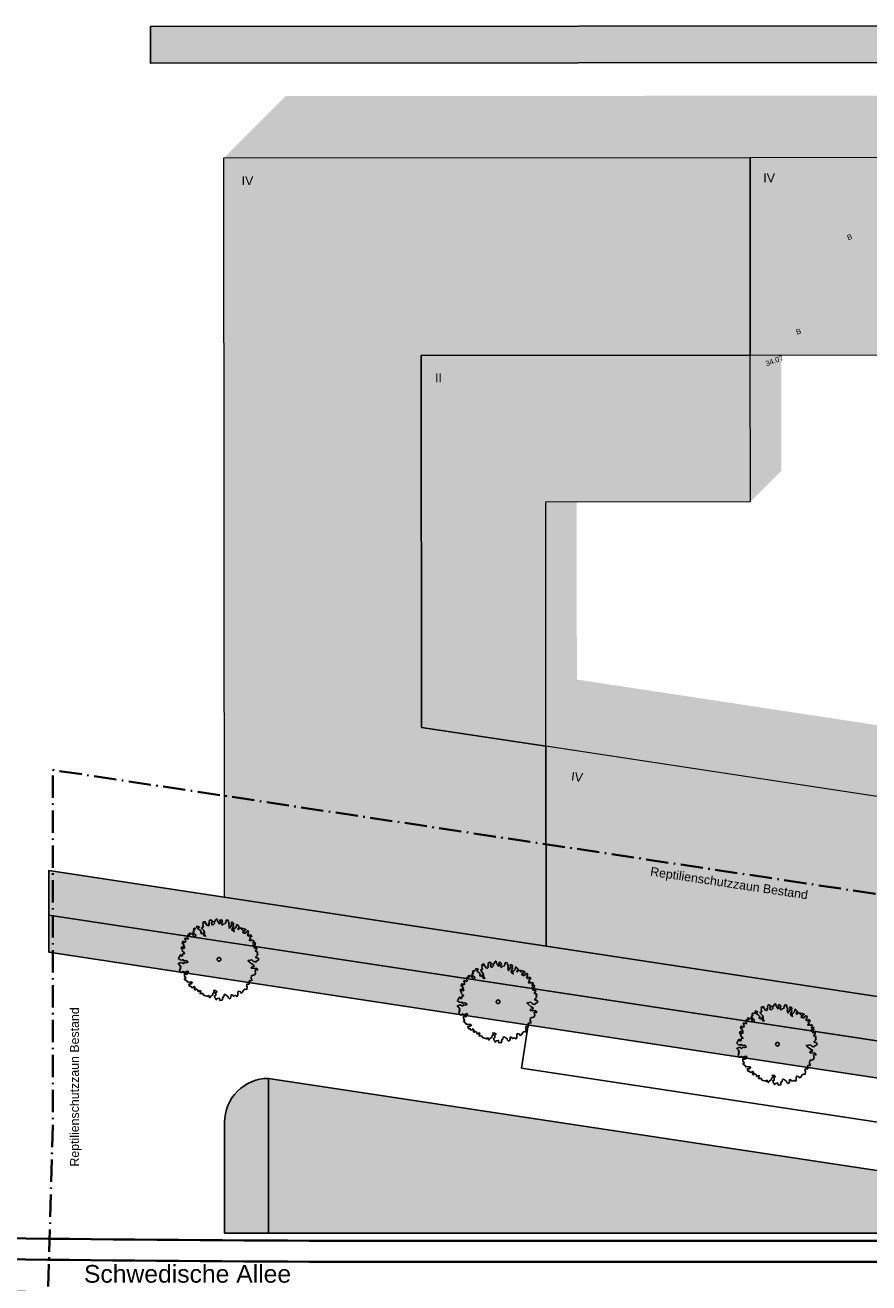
# Model space of a CAD drawing. Header units: metres. Extents: x -5569892 to 1712241, y -5568463 to 2085.
# Tile 47 of 68: x -221 to -163, y 15 to 101. Entities that reach past the tile are written whole.
import ezdxf

# ---------------------------------------------------------------- set-up
doc = ezdxf.new("R2010")
doc.units = ezdxf.units.M
doc.header["$LTSCALE"] = 0.5
doc.linetypes.add('ISO-10 Strichpunktlinie', pattern=[4.699, 3.048, -0.762, 0.127, -0.762])
for name, color, linetype, lineweight in [('01.01_Text-Beschriftung Geschosse', 7, 'Continuous', 25), ('02.00_Gebäude-Dachlinien Neubau etc', 7, 'Continuous', 9), ('02.02_Nutzung. Gebäude-Gewerbe Neubau', 7, 'Continuous', 9), ('2D-Schatten', 7, 'Continuous', 5), ('30 -39 Baustelle- Fläche', 7, 'Continuous', 15), ('99.02_Vermesserplan-Höhe SWP', 7, 'Continuous', 18), ('99.04_Erschließung_VP-S-Borde-Kantenstein', 7, 'Continuous', 25), ('Keine', 7, 'Continuous', 9)]:
    doc.layers.add(name, color=color, linetype=linetype, lineweight=lineweight)
for name, color, linetype, lineweight, true_color in [('99.04_Erschließung_VP-S-Borde-Begrenzungslinie-Parkstände', 1, 'Continuous', 25, 0xff0000), ('99.04_Erschließung_VP-S-Farben-Gehweg-Betonsteinpflaster', 7, 'Continuous', 25, 0xffd6a8), ('99.04_Erschließung_VP-S-Farben-Grünflächen', 7, 'Continuous', 25, 0xc2e687), ('99.04_Erschließung_VP-S-Farben-Mulde', 7, 'Continuous', 25, 0xa8ffff), ('99.04_Gleisplanung VP 02_23-EB-1236L-A-FAHRKANTE', 150, 'Continuous', 35, 0x007fff), ('99.04_Gleisplanung VP 02_23-EB-1236R-A-FAHRKANTE', 150, 'Continuous', 35, 0x007fff), ('S-Baum', 7, 'Continuous', 25, 0x4c994c)]:
    doc.layers.add(name, color=color, linetype=linetype, lineweight=lineweight, true_color=true_color)
doc.styles.add('Arial', font='arial.ttf')

# ---------------------------------------------------------------- blocks, each defined once
blk = doc.blocks.new('Gruppe-37')
at = {"layer": 'S-Baum', "flags": 128}
blk.add_lwpolyline([(-166.927, 31.911), (-166.995, 31.913), (-167.073, 31.936), (-167.072, 31.984), (-166.981, 32.068), (-166.937, 32.183), (-166.985, 32.204), (-166.983, 32.252), (-166.944, 32.31), (-167.019, 32.372), (-167.098, 32.364), (-167.086, 32.403), (-167.014, 32.508), (-167.003, 32.575), (-167.09, 32.598), (-167.187, 32.573), (-167.127, 32.679), (-167.271, 32.692), (-167.28, 32.772), (-167.18, 32.788), (-167.104, 32.785), (-167.109, 32.893), (-167.088, 32.921), (-167.175, 32.943), (-167.256, 32.898), (-167.253, 32.974), (-167.171, 33.051), (-167.248, 33.113), (-167.328, 33.096), (-167.405, 33.098), (-167.504, 33.09), (-167.482, 33.16), (-167.401, 33.194), (-167.478, 33.268), (-167.407, 33.353), (-167.338, 33.379), (-167.394, 33.409), (-167.392, 33.477), (-167.481, 33.432), (-167.57, 33.387), (-167.638, 33.477), (-167.557, 33.514), (-167.624, 33.544), (-167.582, 33.631), (-167.559, 33.717), (-167.646, 33.74), (-167.727, 33.675), (-167.77, 33.597), (-167.857, 33.6), (-167.963, 33.644), (-167.883, 33.68), (-167.959, 33.762), (-167.841, 33.758), (-167.81, 33.834), (-167.75, 33.851), (-167.856, 33.886), (-167.926, 33.917), (-167.984, 33.859), (-168.044, 33.853), (-168.013, 33.928), (-168.109, 33.943), (-168.168, 33.945), (-168.21, 33.887), (-168.26, 33.84), (-168.317, 33.89), (-168.256, 33.948), (-168.214, 34.006), (-168.279, 34.104), (-168.364, 34.195), (-168.396, 34.156), (-168.421, 34.001), (-168.511, 33.925), (-168.601, 33.872), (-168.547, 33.703), (-168.699, 33.816), (-168.666, 33.962), (-168.594, 34.067), (-168.647, 34.196), (-168.568, 34.261), (-168.653, 34.332), (-168.741, 34.335), (-168.725, 34.218), (-168.749, 34.1), (-168.871, 33.929), (-168.924, 34.106), (-168.881, 34.204), (-168.954, 34.41), (-168.941, 34.457), (-169.058, 34.493), (-169.118, 34.387), (-169.143, 34.261), (-169.251, 34.225), (-169.353, 34.14), (-169.409, 34.241), (-169.352, 34.423), (-169.437, 34.505), (-169.538, 34.449), (-169.493, 34.352), (-169.546, 34.226), (-169.648, 34.374), (-169.714, 34.447), (-169.683, 34.514), (-169.749, 34.575), (-169.828, 34.499), (-169.842, 34.412), (-169.96, 34.356), (-169.875, 34.274), (-169.958, 34.181), (-170.055, 34.156), (-170.097, 34.31), (-170.1, 34.313), (-170.026, 34.407), (-170.151, 34.499), (-170.239, 34.465), (-170.254, 34.358), (-170.246, 34.27), (-170.318, 34.221), (-170.249, 34.171), (-170.303, 34.093), (-170.426, 34.129), (-170.481, 34.258), (-170.56, 34.289), (-170.517, 34.367), (-170.634, 34.359), (-170.686, 34.313), (-170.67, 34.213), (-170.692, 34.126), (-170.645, 34.029), (-170.697, 33.982), (-170.774, 33.974), (-170.721, 33.864), (-170.617, 33.765), (-170.571, 33.616), (-170.567, 33.489), (-170.491, 33.378), (-170.617, 33.431), (-170.651, 33.599), (-170.732, 33.542), (-170.846, 33.605), (-170.776, 33.671), (-170.907, 33.811), (-171.04, 33.895), (-170.939, 34.019), (-171.093, 34.072), (-171.116, 33.977), (-171.219, 33.881), (-171.274, 33.931), (-171.328, 33.826), (-171.259, 33.767), (-171.36, 33.711), (-171.306, 33.573), (-171.173, 33.469), (-171.186, 33.343), (-171.294, 33.326), (-171.322, 33.435), (-171.432, 33.597), (-171.494, 33.528), (-171.58, 33.591), (-171.628, 33.573), (-171.593, 33.444), (-171.653, 33.438), (-171.72, 33.468), (-171.722, 33.4), (-171.724, 33.321), (-171.765, 33.286), (-171.68, 33.215), (-171.808, 33.2), (-171.873, 33.27), (-171.925, 33.164), (-171.878, 33.123), (-171.871, 32.995), (-172.012, 32.941), (-171.998, 33.011), (-172.068, 33.03), (-172.11, 32.887), (-172.043, 32.845), (-171.959, 32.735), (-172.02, 32.689), (-171.935, 32.635), (-171.946, 32.559), (-172.064, 32.563), (-172.109, 32.672), (-172.17, 32.615), (-172.162, 32.527), (-172.076, 32.465), (-172.107, 32.378), (-172.022, 32.307), (-171.938, 32.197), (-171.966, 32.209), (-172.066, 32.181), (-172.071, 32.046), (-172.151, 32.009), (-172.129, 32.076), (-172.195, 32.126), (-172.236, 32.099), (-172.36, 31.86), (-172.236, 31.768), (-172.1, 31.752), (-172.04, 31.782), (-171.986, 31.701), (-171.866, 31.725), (-171.772, 31.685), (-171.715, 31.612), (-171.824, 31.568), (-171.939, 31.6), (-172.021, 31.506), (-172.079, 31.548), (-172.165, 31.591), (-172.372, 31.507), (-172.279, 31.408), (-172.194, 31.326), (-172.253, 31.26), (-172.199, 31.19), (-172.279, 31.077), (-172.254, 30.977), (-172.141, 30.894), (-172.031, 30.969), (-171.925, 30.918), (-171.805, 30.962), (-171.716, 30.987), (-171.67, 30.929), (-171.808, 30.866), (-171.75, 30.804), (-171.822, 30.775), (-171.946, 30.799), (-171.95, 30.664), (-171.859, 30.525), (-171.958, 30.449), (-171.872, 30.387), (-171.797, 30.347), (-171.761, 30.247), (-171.7, 30.273), (-171.574, 30.252), (-171.506, 30.239), (-171.477, 30.266), (-171.411, 30.207), (-171.562, 30.093), (-171.649, 30.136), (-171.604, 29.959), (-171.488, 29.955), (-171.443, 29.866), (-171.334, 29.89), (-171.301, 29.957), (-171.216, 29.867), (-171.287, 29.773), (-171.288, 29.762), (-171.213, 29.702), (-171.143, 29.776), (-171.027, 29.696), (-171.04, 29.637), (-170.982, 29.587), (-170.952, 29.643), (-170.824, 29.65), (-170.879, 29.465), (-170.783, 29.461), (-170.684, 29.458), (-170.666, 29.401), (-170.628, 29.34), (-170.581, 29.327), (-170.426, 29.294), (-170.407, 29.265), (-170.387, 29.284), (-170.277, 29.337), (-170.253, 29.228), (-170.215, 29.179), (-170.152, 29.284), (-170.002, 29.378), (-169.998, 29.474), (-169.887, 29.598), (-169.955, 29.668), (-169.797, 29.663), (-169.723, 29.592), (-169.862, 29.498), (-169.803, 29.459), (-169.808, 29.341), (-169.897, 29.304), (-169.883, 29.207), (-169.845, 29.167), (-169.77, 29.037), (-169.707, 29.122), (-169.562, 29.157), (-169.528, 28.989), (-169.371, 29.015), (-169.328, 29.141), (-169.345, 29.209), (-169.256, 29.246), (-169.231, 29.389), (-169.163, 29.407), (-169.105, 29.365), (-168.972, 29.273), (-168.944, 29.176), (-168.878, 29.114), (-168.798, 29.142), (-168.767, 29.229), (-168.753, 29.384), (-168.674, 29.37), (-168.59, 29.28), (-168.452, 29.326), (-168.355, 29.263), (-168.293, 29.349), (-168.307, 29.516), (-168.267, 29.622), (-168.149, 29.598), (-168.076, 29.497), (-167.975, 29.553), (-167.902, 29.698), (-167.792, 29.762), (-167.694, 29.739), (-167.667, 29.953), (-167.706, 29.963), (-167.673, 30.109), (-167.614, 30.107), (-167.538, 30.095), (-167.517, 30.123), (-167.516, 30.132), (-167.55, 30.24), (-167.478, 30.357), (-167.441, 30.344), (-167.342, 30.352), (-167.34, 30.411), (-167.385, 30.509), (-167.37, 30.684), (-167.339, 30.683), (-167.27, 30.729), (-167.222, 30.719), (-167.142, 30.744), (-167.081, 30.869), (-167.123, 31.057), (-167.014, 31.102), (-166.956, 31.052), (-166.953, 31.139), (-167.02, 31.181), (-167.197, 31.207), (-167.334, 31.181), (-167.38, 31.242), (-167.338, 31.3), (-167.202, 31.315), (-167.191, 31.391), (-167.313, 31.463), (-167.541, 31.649), (-167.599, 31.719), (-167.334, 31.766), (-167.257, 31.687), (-167.152, 31.624), (-167.035, 31.632), (-167.042, 31.688), (-167.042, 31.688), (-166.924, 31.733), (-166.873, 31.83)], close=True, dxfattribs=at)
at = {"layer": 'S-Baum'}
blk.add_rational_spline([(-169.616, 31.68), (-169.853, 31.744), (-169.79, 31.981), (-169.552, 31.918), (-169.314, 31.854), (-169.378, 31.616), (-169.616, 31.68)], [1, 0.333333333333, 0.333333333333, 1, 0.333333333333, 0.333333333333, 1], degree=3, knots=[0, 0, 0, 0, 0.5, 0.5, 0.5, 1, 1, 1, 1], dxfattribs=at)
blk = doc.blocks.new('Gruppe-38')
at = {"layer": 'S-Baum', "flags": 128}
blk.add_lwpolyline([(-186.029, 34.811), (-186.097, 34.813), (-186.176, 34.836), (-186.174, 34.884), (-186.083, 34.969), (-186.04, 35.083), (-186.087, 35.104), (-186.086, 35.153), (-186.047, 35.211), (-186.121, 35.273), (-186.201, 35.264), (-186.188, 35.303), (-186.117, 35.408), (-186.106, 35.476), (-186.193, 35.498), (-186.29, 35.473), (-186.23, 35.579), (-186.374, 35.592), (-186.382, 35.672), (-186.283, 35.688), (-186.206, 35.686), (-186.211, 35.793), (-186.19, 35.821), (-186.277, 35.844), (-186.358, 35.798), (-186.356, 35.875), (-186.274, 35.951), (-186.351, 36.013), (-186.431, 35.996), (-186.507, 35.999), (-186.606, 35.991), (-186.584, 36.061), (-186.504, 36.095), (-186.58, 36.168), (-186.51, 36.253), (-186.441, 36.279), (-186.496, 36.309), (-186.494, 36.377), (-186.583, 36.332), (-186.673, 36.287), (-186.74, 36.377), (-186.66, 36.414), (-186.727, 36.445), (-186.684, 36.531), (-186.661, 36.618), (-186.748, 36.64), (-186.83, 36.575), (-186.872, 36.498), (-186.96, 36.501), (-187.066, 36.544), (-186.985, 36.581), (-187.062, 36.662), (-186.943, 36.658), (-186.912, 36.734), (-186.852, 36.752), (-186.959, 36.786), (-187.028, 36.817), (-187.087, 36.759), (-187.147, 36.753), (-187.116, 36.828), (-187.211, 36.843), (-187.271, 36.845), (-187.312, 36.787), (-187.362, 36.74), (-187.42, 36.791), (-187.358, 36.848), (-187.317, 36.906), (-187.381, 37.004), (-187.466, 37.095), (-187.499, 37.056), (-187.524, 36.902), (-187.614, 36.825), (-187.703, 36.772), (-187.65, 36.603), (-187.802, 36.716), (-187.768, 36.862), (-187.697, 36.967), (-187.749, 37.096), (-187.67, 37.161), (-187.756, 37.232), (-187.843, 37.235), (-187.828, 37.118), (-187.851, 37), (-187.973, 36.829), (-188.027, 37.006), (-187.984, 37.104), (-188.056, 37.31), (-188.043, 37.358), (-188.161, 37.393), (-188.221, 37.287), (-188.245, 37.161), (-188.354, 37.125), (-188.456, 37.041), (-188.512, 37.142), (-188.455, 37.324), (-188.54, 37.406), (-188.64, 37.35), (-188.596, 37.252), (-188.648, 37.126), (-188.751, 37.274), (-188.816, 37.347), (-188.785, 37.414), (-188.851, 37.476), (-188.93, 37.399), (-188.945, 37.312), (-189.063, 37.256), (-188.978, 37.174), (-189.06, 37.081), (-189.157, 37.056), (-189.199, 37.21), (-189.203, 37.213), (-189.129, 37.307), (-189.253, 37.399), (-189.342, 37.365), (-189.357, 37.258), (-189.348, 37.17), (-189.421, 37.122), (-189.352, 37.071), (-189.405, 36.994), (-189.529, 37.029), (-189.584, 37.158), (-189.662, 37.189), (-189.62, 37.267), (-189.736, 37.26), (-189.789, 37.213), (-189.772, 37.114), (-189.795, 37.027), (-189.747, 36.929), (-189.8, 36.883), (-189.876, 36.874), (-189.824, 36.765), (-189.719, 36.665), (-189.674, 36.516), (-189.669, 36.389), (-189.594, 36.279), (-189.719, 36.331), (-189.753, 36.499), (-189.835, 36.442), (-189.948, 36.506), (-189.878, 36.571), (-190.009, 36.711), (-190.142, 36.795), (-190.042, 36.919), (-190.196, 36.972), (-190.219, 36.877), (-190.321, 36.781), (-190.376, 36.831), (-190.431, 36.726), (-190.362, 36.667), (-190.463, 36.611), (-190.408, 36.473), (-190.276, 36.37), (-190.288, 36.243), (-190.397, 36.227), (-190.424, 36.335), (-190.535, 36.497), (-190.596, 36.429), (-190.682, 36.491), (-190.731, 36.473), (-190.695, 36.344), (-190.755, 36.338), (-190.822, 36.368), (-190.824, 36.301), (-190.827, 36.221), (-190.868, 36.186), (-190.782, 36.115), (-190.91, 36.1), (-190.976, 36.17), (-191.028, 36.064), (-190.981, 36.023), (-190.974, 35.895), (-191.114, 35.841), (-191.101, 35.911), (-191.171, 35.93), (-191.212, 35.788), (-191.146, 35.746), (-191.062, 35.635), (-191.123, 35.589), (-191.037, 35.535), (-191.048, 35.459), (-191.167, 35.463), (-191.211, 35.572), (-191.273, 35.515), (-191.264, 35.427), (-191.179, 35.365), (-191.21, 35.278), (-191.125, 35.207), (-191.041, 35.097), (-191.068, 35.109), (-191.168, 35.082), (-191.173, 34.946), (-191.254, 34.909), (-191.231, 34.976), (-191.298, 35.027), (-191.338, 35), (-191.462, 34.761), (-191.338, 34.669), (-191.203, 34.653), (-191.142, 34.682), (-191.089, 34.601), (-190.969, 34.625), (-190.874, 34.585), (-190.817, 34.512), (-190.926, 34.468), (-191.041, 34.5), (-191.123, 34.407), (-191.181, 34.448), (-191.268, 34.491), (-191.474, 34.407), (-191.381, 34.308), (-191.297, 34.226), (-191.355, 34.16), (-191.301, 34.09), (-191.381, 33.977), (-191.356, 33.877), (-191.243, 33.794), (-191.133, 33.87), (-191.027, 33.818), (-190.907, 33.862), (-190.818, 33.887), (-190.772, 33.829), (-190.91, 33.766), (-190.853, 33.704), (-190.925, 33.676), (-191.048, 33.7), (-191.053, 33.564), (-190.961, 33.425), (-191.06, 33.349), (-190.975, 33.287), (-190.899, 33.248), (-190.863, 33.147), (-190.803, 33.174), (-190.676, 33.152), (-190.609, 33.139), (-190.58, 33.166), (-190.514, 33.107), (-190.665, 32.994), (-190.751, 33.036), (-190.706, 32.859), (-190.59, 32.855), (-190.545, 32.766), (-190.437, 32.791), (-190.403, 32.857), (-190.319, 32.767), (-190.39, 32.673), (-190.39, 32.662), (-190.316, 32.603), (-190.245, 32.677), (-190.129, 32.596), (-190.142, 32.537), (-190.085, 32.487), (-190.054, 32.543), (-189.927, 32.55), (-189.981, 32.365), (-189.885, 32.362), (-189.786, 32.358), (-189.768, 32.301), (-189.731, 32.24), (-189.683, 32.228), (-189.529, 32.194), (-189.51, 32.165), (-189.489, 32.184), (-189.38, 32.237), (-189.355, 32.129), (-189.317, 32.079), (-189.254, 32.185), (-189.104, 32.279), (-189.101, 32.375), (-188.989, 32.498), (-189.057, 32.568), (-188.899, 32.563), (-188.825, 32.493), (-188.964, 32.398), (-188.906, 32.36), (-188.91, 32.241), (-188.999, 32.204), (-188.985, 32.108), (-188.947, 32.067), (-188.872, 31.937), (-188.81, 32.023), (-188.664, 32.057), (-188.63, 31.889), (-188.474, 31.915), (-188.43, 32.041), (-188.447, 32.109), (-188.358, 32.146), (-188.334, 32.289), (-188.265, 32.307), (-188.207, 32.265), (-188.075, 32.173), (-188.047, 32.076), (-187.981, 32.014), (-187.901, 32.043), (-187.869, 32.129), (-187.856, 32.284), (-187.777, 32.27), (-187.692, 32.18), (-187.555, 32.226), (-187.458, 32.163), (-187.395, 32.249), (-187.41, 32.416), (-187.369, 32.523), (-187.251, 32.499), (-187.178, 32.397), (-187.077, 32.453), (-187.004, 32.598), (-186.895, 32.662), (-186.796, 32.639), (-186.769, 32.853), (-186.809, 32.863), (-186.775, 33.009), (-186.716, 33.007), (-186.64, 32.996), (-186.619, 33.023), (-186.619, 33.032), (-186.652, 33.14), (-186.58, 33.257), (-186.544, 33.244), (-186.444, 33.252), (-186.442, 33.312), (-186.487, 33.409), (-186.473, 33.584), (-186.442, 33.583), (-186.372, 33.629), (-186.324, 33.619), (-186.244, 33.644), (-186.183, 33.77), (-186.225, 33.958), (-186.116, 34.002), (-186.058, 33.952), (-186.055, 34.04), (-186.122, 34.081), (-186.299, 34.107), (-186.436, 34.081), (-186.482, 34.142), (-186.441, 34.2), (-186.304, 34.215), (-186.293, 34.291), (-186.415, 34.363), (-186.644, 34.549), (-186.701, 34.619), (-186.436, 34.666), (-186.36, 34.587), (-186.254, 34.524), (-186.138, 34.532), (-186.144, 34.589), (-186.144, 34.589), (-186.027, 34.633), (-185.975, 34.73)], close=True, dxfattribs=at)
at = {"layer": 'S-Baum'}
blk.add_rational_spline([(-188.718, 34.58), (-188.956, 34.644), (-188.892, 34.882), (-188.654, 34.818), (-188.416, 34.754), (-188.48, 34.516), (-188.718, 34.58)], [1, 0.333333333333, 0.333333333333, 1, 0.333333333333, 0.333333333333, 1], degree=3, knots=[0, 0, 0, 0, 0.5, 0.5, 0.5, 1, 1, 1, 1], dxfattribs=at)
blk = doc.blocks.new('Gruppe-39')
at = {"layer": 'S-Baum', "flags": 128}
blk.add_lwpolyline([(-205.109, 37.708), (-205.177, 37.71), (-205.255, 37.733), (-205.254, 37.781), (-205.163, 37.865), (-205.119, 37.98), (-205.167, 38.001), (-205.165, 38.049), (-205.126, 38.107), (-205.201, 38.169), (-205.28, 38.161), (-205.268, 38.2), (-205.196, 38.305), (-205.185, 38.372), (-205.272, 38.395), (-205.369, 38.37), (-205.309, 38.476), (-205.453, 38.489), (-205.462, 38.569), (-205.362, 38.585), (-205.286, 38.582), (-205.291, 38.69), (-205.27, 38.718), (-205.357, 38.74), (-205.438, 38.695), (-205.435, 38.771), (-205.353, 38.848), (-205.43, 38.91), (-205.51, 38.893), (-205.587, 38.895), (-205.686, 38.887), (-205.664, 38.957), (-205.583, 38.991), (-205.66, 39.065), (-205.589, 39.15), (-205.52, 39.176), (-205.576, 39.206), (-205.574, 39.274), (-205.663, 39.229), (-205.752, 39.184), (-205.82, 39.274), (-205.739, 39.311), (-205.806, 39.341), (-205.764, 39.428), (-205.741, 39.514), (-205.828, 39.537), (-205.909, 39.472), (-205.952, 39.394), (-206.039, 39.397), (-206.145, 39.44), (-206.065, 39.477), (-206.141, 39.559), (-206.023, 39.555), (-205.992, 39.63), (-205.932, 39.648), (-206.038, 39.683), (-206.108, 39.714), (-206.166, 39.656), (-206.226, 39.65), (-206.195, 39.725), (-206.291, 39.74), (-206.35, 39.742), (-206.392, 39.684), (-206.442, 39.637), (-206.499, 39.687), (-206.438, 39.745), (-206.396, 39.803), (-206.461, 39.901), (-206.546, 39.992), (-206.578, 39.953), (-206.603, 39.798), (-206.693, 39.722), (-206.783, 39.669), (-206.729, 39.5), (-206.881, 39.613), (-206.848, 39.759), (-206.776, 39.864), (-206.829, 39.993), (-206.75, 40.058), (-206.835, 40.129), (-206.923, 40.132), (-206.907, 40.015), (-206.931, 39.897), (-207.053, 39.726), (-207.106, 39.903), (-207.063, 40.001), (-207.135, 40.207), (-207.123, 40.254), (-207.24, 40.29), (-207.3, 40.184), (-207.325, 40.058), (-207.433, 40.022), (-207.535, 39.937), (-207.591, 40.038), (-207.534, 40.22), (-207.619, 40.302), (-207.72, 40.246), (-207.675, 40.149), (-207.728, 40.023), (-207.83, 40.171), (-207.896, 40.244), (-207.865, 40.311), (-207.931, 40.372), (-208.01, 40.296), (-208.024, 40.209), (-208.142, 40.153), (-208.057, 40.071), (-208.14, 39.978), (-208.237, 39.953), (-208.279, 40.107), (-208.282, 40.11), (-208.208, 40.204), (-208.333, 40.295), (-208.421, 40.262), (-208.436, 40.155), (-208.428, 40.067), (-208.5, 40.018), (-208.431, 39.968), (-208.485, 39.89), (-208.608, 39.926), (-208.663, 40.055), (-208.742, 40.086), (-208.699, 40.164), (-208.816, 40.156), (-208.868, 40.11), (-208.852, 40.01), (-208.874, 39.923), (-208.827, 39.826), (-208.879, 39.779), (-208.956, 39.771), (-208.903, 39.661), (-208.799, 39.562), (-208.753, 39.413), (-208.749, 39.285), (-208.673, 39.175), (-208.799, 39.228), (-208.833, 39.396), (-208.914, 39.339), (-209.028, 39.402), (-208.958, 39.468), (-209.089, 39.608), (-209.222, 39.692), (-209.121, 39.816), (-209.275, 39.869), (-209.298, 39.774), (-209.401, 39.678), (-209.456, 39.728), (-209.51, 39.622), (-209.441, 39.564), (-209.542, 39.508), (-209.488, 39.37), (-209.355, 39.266), (-209.368, 39.14), (-209.476, 39.123), (-209.504, 39.232), (-209.614, 39.394), (-209.676, 39.325), (-209.761, 39.388), (-209.81, 39.37), (-209.775, 39.241), (-209.835, 39.235), (-209.901, 39.265), (-209.904, 39.197), (-209.906, 39.118), (-209.947, 39.083), (-209.862, 39.012), (-209.99, 38.997), (-210.055, 39.067), (-210.107, 38.961), (-210.06, 38.92), (-210.053, 38.792), (-210.194, 38.738), (-210.18, 38.808), (-210.25, 38.827), (-210.292, 38.684), (-210.225, 38.642), (-210.141, 38.532), (-210.202, 38.486), (-210.117, 38.432), (-210.128, 38.356), (-210.246, 38.36), (-210.291, 38.469), (-210.352, 38.412), (-210.344, 38.324), (-210.258, 38.262), (-210.289, 38.175), (-210.204, 38.104), (-210.12, 37.994), (-210.148, 38.006), (-210.248, 37.978), (-210.253, 37.843), (-210.333, 37.806), (-210.311, 37.873), (-210.377, 37.923), (-210.418, 37.896), (-210.542, 37.657), (-210.418, 37.565), (-210.282, 37.549), (-210.222, 37.579), (-210.168, 37.497), (-210.048, 37.522), (-209.953, 37.482), (-209.897, 37.409), (-210.006, 37.365), (-210.121, 37.397), (-210.203, 37.303), (-210.261, 37.345), (-210.347, 37.388), (-210.554, 37.304), (-210.461, 37.205), (-210.376, 37.123), (-210.435, 37.057), (-210.381, 36.987), (-210.461, 36.874), (-210.436, 36.774), (-210.323, 36.691), (-210.213, 36.766), (-210.107, 36.715), (-209.986, 36.759), (-209.898, 36.784), (-209.852, 36.726), (-209.99, 36.662), (-209.932, 36.601), (-210.004, 36.572), (-210.128, 36.596), (-210.132, 36.461), (-210.041, 36.322), (-210.14, 36.246), (-210.054, 36.184), (-209.979, 36.144), (-209.943, 36.044), (-209.882, 36.07), (-209.756, 36.049), (-209.688, 36.036), (-209.659, 36.063), (-209.593, 36.004), (-209.744, 35.89), (-209.831, 35.933), (-209.786, 35.756), (-209.67, 35.752), (-209.625, 35.663), (-209.516, 35.687), (-209.483, 35.754), (-209.398, 35.664), (-209.469, 35.57), (-209.47, 35.558), (-209.395, 35.499), (-209.325, 35.573), (-209.209, 35.493), (-209.222, 35.434), (-209.164, 35.384), (-209.134, 35.44), (-209.006, 35.447), (-209.061, 35.262), (-208.965, 35.258), (-208.866, 35.255), (-208.848, 35.198), (-208.81, 35.137), (-208.763, 35.124), (-208.608, 35.091), (-208.589, 35.062), (-208.569, 35.081), (-208.459, 35.134), (-208.435, 35.025), (-208.397, 34.976), (-208.334, 35.081), (-208.184, 35.175), (-208.18, 35.271), (-208.069, 35.395), (-208.137, 35.465), (-207.979, 35.46), (-207.905, 35.389), (-208.044, 35.295), (-207.985, 35.256), (-207.989, 35.138), (-208.078, 35.101), (-208.065, 35.004), (-208.027, 34.964), (-207.952, 34.834), (-207.889, 34.919), (-207.744, 34.954), (-207.71, 34.786), (-207.553, 34.812), (-207.509, 34.937), (-207.527, 35.006), (-207.438, 35.043), (-207.413, 35.186), (-207.345, 35.203), (-207.287, 35.162), (-207.154, 35.07), (-207.126, 34.973), (-207.06, 34.911), (-206.98, 34.939), (-206.949, 35.026), (-206.935, 35.181), (-206.856, 35.167), (-206.772, 35.077), (-206.634, 35.123), (-206.537, 35.06), (-206.475, 35.146), (-206.489, 35.313), (-206.449, 35.419), (-206.331, 35.395), (-206.258, 35.294), (-206.157, 35.35), (-206.084, 35.495), (-205.974, 35.559), (-205.876, 35.536), (-205.849, 35.75), (-205.888, 35.76), (-205.855, 35.906), (-205.796, 35.904), (-205.719, 35.892), (-205.699, 35.92), (-205.698, 35.929), (-205.732, 36.037), (-205.66, 36.154), (-205.623, 36.141), (-205.524, 36.149), (-205.522, 36.208), (-205.567, 36.306), (-205.552, 36.481), (-205.521, 36.48), (-205.452, 36.526), (-205.404, 36.515), (-205.324, 36.541), (-205.263, 36.666), (-205.305, 36.854), (-205.196, 36.899), (-205.138, 36.849), (-205.135, 36.936), (-205.201, 36.978), (-205.379, 37.004), (-205.516, 36.978), (-205.562, 37.039), (-205.52, 37.097), (-205.384, 37.112), (-205.373, 37.188), (-205.495, 37.26), (-205.723, 37.446), (-205.78, 37.516), (-205.516, 37.563), (-205.439, 37.484), (-205.334, 37.421), (-205.217, 37.429), (-205.224, 37.485), (-205.224, 37.485), (-205.106, 37.53), (-205.055, 37.627)], close=True, dxfattribs=at)
at = {"layer": 'S-Baum'}
blk.add_rational_spline([(-207.798, 37.477), (-208.035, 37.541), (-207.972, 37.778), (-207.734, 37.715), (-207.496, 37.651), (-207.56, 37.413), (-207.798, 37.477)], [1, 0.333333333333, 0.333333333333, 1, 0.333333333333, 0.333333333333, 1], degree=3, knots=[0, 0, 0, 0, 0.5, 0.5, 0.5, 1, 1, 1, 1], dxfattribs=at)
blk = doc.blocks.new('_23-07-06_Massenplan_TB_Weiterführende Schule (3D)')
at = {"layer": '02.02_Nutzung. Gebäude-Gewerbe Neubau', "linetype": 'Continuous', "lineweight": 0}
for points in [[(-193.915, 53.448), (-193.941, 78.86), (-171.44, 78.881), (-171.451, 92.381), (-207.451, 92.351), (-207.409, 41.839), (-185.406, 38.499), (-185.418, 52.158)], [(-137.44, 78.91), (-108.94, 78.934), (-108.932, 68.934), (-95.432, 68.945), (-95.452, 92.445), (-171.451, 92.381), (-171.44, 78.881)], [(-171.44, 78.881), (-193.941, 78.86), (-193.915, 53.448), (-185.418, 52.158), (-185.432, 68.869), (-171.432, 68.881)], [(-115.411, 43.928), (-131.126, 43.915), (-137.412, 44.869), (-185.418, 52.158), (-185.406, 38.499), (-132.138, 30.414), (-115.399, 30.428)]]:
    blk.add_hatch(color=9, dxfattribs=at).paths.add_polyline_path(points)
at = {"layer": '2D-Schatten', "linetype": 'Continuous', "lineweight": 0, "transparency": 33554457}
for points in [[(-95.432, 68.945), (-95.452, 92.445), (-207.451, 92.351), (-203.209, 96.594), (-91.209, 96.688), (-91.189, 73.188)], [(-193.941, 78.86), (-191.818, 78.862), (-191.818, 55.771), (-185.42, 54.713), (-185.432, 68.869), (-183.309, 68.871), (-183.299, 56.723), (-137.416, 49.757), (-137.414, 47.184), (-130.15, 45.95), (-115.412, 45.95), (-115.418, 52.928), (-137.418, 52.91), (-135.297, 55.031), (-113.297, 55.05), (-113.291, 48.169), (-111.168, 48.171), (-111.157, 34.671), (-115.399, 30.428), (-115.411, 43.928), (-131.126, 43.915), (-185.418, 52.158), (-185.418, 52.158), (-193.915, 53.448)]]:
    blk.add_hatch(color=7, dxfattribs=at).paths.add_polyline_path(points)
at = {"layer": '99.04_Erschließung_VP-S-Farben-Gehweg-Betonsteinpflaster', "linetype": 'Continuous', "lineweight": 0, "true_color": 0xffd6a8}
h = blk.add_hatch(color=41, dxfattribs=at)
edge = h.paths.add_edge_path()
edge.add_line((-110.137, 30.4), (-132.045, 30.4))
edge.add_line((-132.045, 30.4), (-219.411, 43.661))
edge.add_line((-219.411, 43.661), (-219.408, 40.626))
edge.add_line((-219.408, 40.626), (-119.102, 25.401))
edge.add_arc((-112.461, 69.15), 44.25, 261.36918, 269.99999)
edge.add_line((-112.461, 24.9), (-110.137, 24.9))
edge.add_line((-110.137, 24.9), (-110.137, 30.4))
at = {"layer": '99.04_Erschließung_VP-S-Farben-Grünflächen', "linetype": 'Continuous', "lineweight": 0, "true_color": 0xc2e687}
blk.add_hatch(color=71, dxfattribs=at).paths.add_polyline_path([(-204.387, 29.462), (-204.387, 18.888), (-110.137, 18.888), (-110.137, 19.15), (-136.225, 19.15)])
at = {"layer": '99.04_Erschließung_VP-S-Farben-Mulde', "linetype": 'Continuous', "lineweight": 0, "true_color": 0xa8ffff}
blk.add_hatch(color=131, dxfattribs=at).paths.add_polyline_path([(-95.441, 98.945), (-95.443, 101.445), (-212.459, 101.347), (-212.457, 98.847)])
h = blk.add_hatch(color=131, dxfattribs=at)
edge = h.paths.add_edge_path()
edge.add_line((-219.408, 40.626), (-219.406, 38.097))
edge.add_line((-219.406, 38.097), (-119.477, 22.929))
edge.add_arc((-112.461, 69.15), 46.75, 261.36918, 269.99999)
edge.add_line((-112.461, 22.4), (-110.137, 22.4))
edge.add_line((-110.137, 22.4), (-110.137, 24.9))
edge.add_line((-110.137, 24.9), (-112.461, 24.9))
edge.add_line((-112.461, 24.9), (-112.461, 24.9))
edge.add_arc((-112.428, 69.59), 44.69, 261.41172, 269.95745, ccw=False)
edge.add_line((-119.102, 25.401), (-119.102, 25.401))
edge.add_line((-119.102, 25.401), (-219.408, 40.626))
h = blk.add_hatch(color=131, dxfattribs=at)
edge = h.paths.add_edge_path()
edge.add_line((-219.408, 40.626), (-219.406, 38.097))
edge.add_line((-219.406, 38.097), (-119.477, 22.929))
edge.add_arc((-112.461, 69.15), 46.75, 261.36918, 269.99999)
edge.add_line((-112.461, 22.4), (-110.137, 22.4))
edge.add_line((-110.137, 22.4), (-110.137, 24.9))
edge.add_line((-110.137, 24.9), (-112.461, 24.9))
edge.add_arc((-112.428, 69.59), 44.69, 261.41172, 269.95745, ccw=False)
edge.add_line((-119.102, 25.401), (-219.408, 40.626))
h = blk.add_hatch(color=131, dxfattribs=at)
edge = h.paths.add_edge_path()
edge.add_line((-207.387, 18.888), (-204.387, 18.888))
edge.add_line((-204.387, 18.888), (-204.387, 29.462))
edge.add_arc((-204.387, 26.462), 3, 89.99999, 179.99999)
edge.add_line((-207.387, 26.462), (-207.387, 18.888))
at = {"layer": '02.00_Gebäude-Dachlinien Neubau etc', "flags": 128}
blk.add_lwpolyline([(-171.44, 78.881), (-193.941, 78.86), (-193.915, 53.448), (-185.418, 52.158)], dxfattribs=at)
at = {"layer": '02.02_Nutzung. Gebäude-Gewerbe Neubau', "flags": 128}
for points in [[(-193.915, 53.448), (-193.941, 78.86), (-171.44, 78.881), (-171.451, 92.381), (-207.451, 92.351), (-207.409, 41.839), (-185.406, 38.499), (-185.418, 52.158)], [(-137.44, 78.91), (-108.94, 78.934), (-108.932, 68.934), (-95.432, 68.945), (-95.452, 92.445), (-171.451, 92.381), (-171.44, 78.881)], [(-171.44, 78.881), (-193.941, 78.86), (-193.915, 53.448), (-185.418, 52.158), (-185.432, 68.869), (-171.432, 68.881)], [(-115.411, 43.928), (-131.126, 43.915), (-137.412, 44.869), (-185.418, 52.158), (-185.406, 38.499), (-132.138, 30.414), (-115.399, 30.428)]]:
    blk.add_lwpolyline(points, close=True, dxfattribs=at)
at = {"layer": '2D-Schatten', "color": 7, "transparency": 33554457}
blk.add_solid([(-171.432, 68.881), (-171.44, 78.881), (-169.311, 71.003), (-169.317, 78.883)], dxfattribs=at)
at = {"layer": '99.04_Erschließung_VP-S-Borde-Begrenzungslinie-Parkstände'}
for p, q in [((-187.089, 30.158), (-186.639, 33.124)), ((-142.599, 23.405), (-187.089, 30.158))]:
    blk.add_line(p, q, dxfattribs=at)
at = {"layer": '99.04_Erschließung_VP-S-Borde-Kantenstein', "lineweight": 9}
for p, q in [((-132.045, 30.4), (-219.411, 43.661)), ((-119.102, 25.401), (-219.408, 40.626))]:
    blk.add_line(p, q, dxfattribs=at)
at = {"layer": '99.04_Erschließung_VP-S-Farben-Gehweg-Betonsteinpflaster', "flags": 128}
blk.add_lwpolyline([(-110.137, 30.4), (-132.045, 30.4), (-219.411, 43.661), (-219.408, 40.626), (-119.102, 25.401, 0.037677), (-112.461, 24.9), (-110.137, 24.9)], format="xyb", close=True, dxfattribs=at)
at = {"layer": '99.04_Erschließung_VP-S-Farben-Grünflächen', "flags": 128}
blk.add_lwpolyline([(-204.387, 29.462), (-204.387, 18.888), (-110.137, 18.888), (-110.137, 19.15), (-136.225, 19.15)], close=True, dxfattribs=at)
at = {"layer": '99.04_Erschließung_VP-S-Farben-Mulde', "flags": 128}
blk.add_lwpolyline([(-95.441, 98.945), (-95.443, 101.445), (-212.459, 101.347), (-212.457, 98.847)], close=True, dxfattribs=at)
for points in [[(-219.408, 40.626), (-219.406, 38.097), (-119.477, 22.929, 0.037677), (-112.461, 22.4), (-110.137, 22.4), (-110.137, 24.9), (-112.461, 24.9), (-112.461, 24.9, -0.037305), (-119.102, 25.401), (-119.102, 25.401)], [(-219.408, 40.626), (-219.406, 38.097), (-119.477, 22.929, 0.037677), (-112.461, 22.4), (-110.137, 22.4), (-110.137, 24.9), (-112.461, 24.9, -0.037305), (-119.102, 25.401)], [(-207.387, 18.888), (-204.387, 18.888), (-204.387, 29.462, 0.414214), (-207.387, 26.462)]]:
    blk.add_lwpolyline(points, format="xyb", close=True, dxfattribs=at)
at = {"layer": '99.04_Gleisplanung VP 02_23-EB-1236L-A-FAHRKANTE', "flags": 128}
blk.add_lwpolyline([(562.055, 14.664), (-195.677, 14.713, -0.005965), (-243.369, 15.285), (-544.421, 22.489)], format="xyb", dxfattribs=at)
at = {"layer": '99.04_Gleisplanung VP 02_23-EB-1236R-A-FAHRKANTE', "flags": 128}
for points in [[(563.016, 18.313), (-195.633, 18.362), (-195.633, 18.362, -0.005965), (-243.325, 18.934), (-544.406, 26.139)], [(563.016, 16.878), (-195.633, 16.927, -0.005965), (-243.36, 17.5), (-544.44, 24.705)]]:
    blk.add_lwpolyline(points, format="xyb", dxfattribs=at)
at = {"layer": 'S-Baum'}
for name in ['Gruppe-39', 'Gruppe-38', 'Gruppe-37']:
    blk.add_blockref(name, (0, 0), dxfattribs=at)
at = {"layer": '01.01_Text-Beschriftung Geschosse', "color": 7, "char_height": 0.6041, "attachment_point": 1, "line_spacing_factor": 4, "style": 'Arial'}
for s, insert, width, rotation in [('IV', (-206.218, 91.12), 6.1845, 0.0481), ('IV', (-170.55, 91.308), 4.767, 0.0481), ('II', (-192.994, 77.643), 2.73, 0.0481), ('IV', (-183.641, 50.418), 6.1845, 352.6522)]:
    blk.add_mtext(s, dxfattribs=dict(at, insert=insert, width=width, rotation=rotation))
at = {"layer": '99.02_Vermesserplan-Höhe SWP', "color": 7, "char_height": 0.36, "rotation": 20.70021, "line_spacing_factor": 0.251004, "style": 'Arial'}
for s, insert, attachment_point in [('B', (-164.87, 87.076), 1), ('B', (-168.364, 80.619), 1), ('34.07', (-169.21, 78.734), 6)]:
    blk.add_mtext(s, dxfattribs=dict(at, insert=insert, attachment_point=attachment_point))
blk = doc.blocks.new('Gruppe-496')
at = {"layer": '30 -39 Baustelle- Fläche', "color": 92, "linetype": 'ISO-10 Strichpunktlinie', "lineweight": 35, "flags": 128}
blk.add_lwpolyline([(-220.649, -7.883), (-220.843, -7.762), (-221.195, -7.386), (-221.243, -7.3), (-221.493, 0.432), (-221.053, 1.404), (-219.771, 3.375), (-219.136, 26.237), (-219.136, 50.542), (-132.5, 37.5), (-63.576, 37.5), (-63.576, 29.58), (-72.08, 25.843), (-77.123, 23.106), (-82.027, 19.902), (-90.036, 12.328), (-96.118, 5.609), (-100.698, 1.004), (-101.742, 0.18), (-102.855, -0.538), (-104.599, -1.396), (-105.809, -1.831), (-106.906, -2.18), (-108.564, -2.459), (-110.166, -2.478), (-115.339, -2.376), (-124.654, -2.211), (-130.768, -2.107), (-138.022, -1.994), (-147.056, -1.855), (-155.235, -1.954), (-162.645, -2.064), (-171.725, -2.141), (-183.133, -2.275), (-197.088, -2.644), (-201.64, -2.819), (-209.911, -3.719), (-214.633, -4.835), (-219.051, -6.87)], close=True, dxfattribs=at)
at = {"layer": '30 -39 Baustelle- Fläche', "color": 92, "char_height": 0.60413, "attachment_point": 2, "line_spacing_factor": 0.971243, "style": 'Arial'}
for insert, rotation in [((-172.841, 43.109), 351.43904), ((-217.951, 28.88), 90)]:
    blk.add_mtext('Reptilienschutzzaun Bestand', dxfattribs=dict(at, insert=insert, rotation=rotation))
blk = doc.blocks.new('_BE Phase 1 (3D)')
at = {"layer": 'Keine', "color": 7}
blk.add_blockref('Gruppe-496', (0, 0), dxfattribs=at)
at = {"layer": '30 -39 Baustelle- Fläche', "color": 7, "insert": (-217.003, 16.71), "char_height": 1.20826, "attachment_point": 1, "line_spacing_factor": 0.970715, "style": 'Arial'}
blk.add_mtext('Schwedische Allee', dxfattribs=at)

msp = doc.modelspace()

# ---------------------------------------------------------------- block references
at = {"layer": 'Keine', "color": 1}
msp.add_blockref('_23-07-06_Massenplan_TB_Weiterführende Schule (3D)', (0, 0), dxfattribs=at)

# ---------------------------------------------------------------- next in the draw order: block references
msp.add_blockref('_BE Phase 1 (3D)', (0, 0), dxfattribs=at)

doc.saveas('drawing.dxf')
